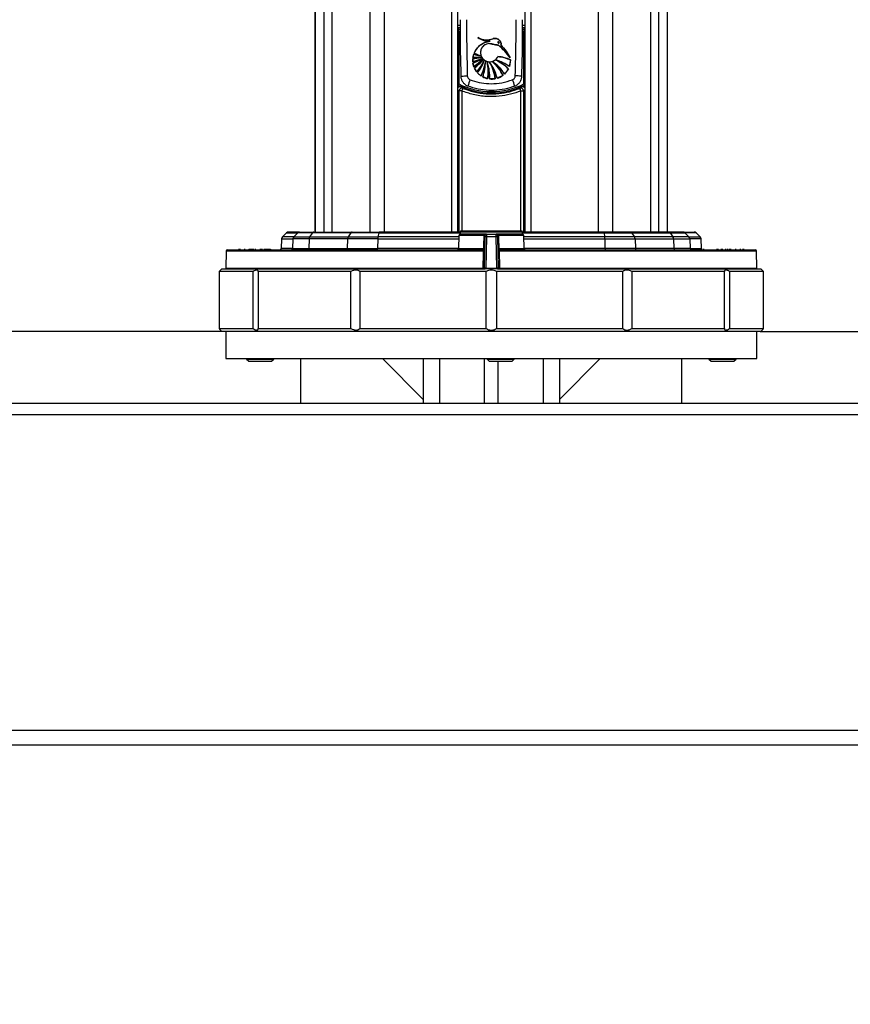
# Model space of a CAD drawing. Header units: millimetres. Extents: x 20 to 26059, y 28 to 17777.
# Tile 71 of 90: x 22213 to 22823, y 1787 to 2510. Entities that reach past the tile are written whole.
import ezdxf

# ---------------------------------------------------------------- set-up
doc = ezdxf.new("R2010")
doc.units = ezdxf.units.MM
doc.header["$LTSCALE"] = 2
doc.layers.add('COMPONENT_GEOMETRY', color=7, linetype='Continuous')
doc.styles.add('SLDTEXTSTYLE0', font='TXT', dxfattribs={"width": 0.75})
doc.dimstyles.new('SLDDIMSTYLE1', dxfattribs={"dimtxt": 150, "dimasz": 6.604, "dimexe": 0, "dimexo": 0.0625, "dimgap": 37.5, "dimtad": 0, "dimtih": 1, "dimtoh": 1, "dimdec": 1, "dimrnd": 1e-09, "dimzin": 12, "dimdsep": 46, "dimtxsty": 'SLDTEXTSTYLE0', "dimsah": 1, "dimcen": 0.09, "dimadec": 0, "dimazin": 3, "dimtfac": 1, "dimtdec": 1, "dimtofl": 0, "dimtmove": 0, "dimatfit": 3, "dimfxl": 1, "dimfrac": 2, "dimtolj": 1, "dimtzin": 12, "dimarcsym": 0})
doc.dimstyles.new('SLDDIMSTYLE2', dxfattribs={"dimtxt": 150, "dimasz": 6.604, "dimexe": 0, "dimexo": 0.0625, "dimgap": 37.5, "dimtad": 0, "dimtih": 1, "dimtoh": 1, "dimdec": 1, "dimrnd": 1e-09, "dimzin": 12, "dimdsep": 46, "dimtxsty": 'SLDTEXTSTYLE0', "dimsah": 1, "dimcen": 0.09, "dimadec": 0, "dimazin": 3, "dimtfac": 1, "dimtdec": 1, "dimtmove": 0, "dimatfit": 0, "dimfxl": 1, "dimfrac": 2, "dimtolj": 1, "dimtzin": 12, "dimarcsym": 0})
doc.dimstyles.new('SLDDIMSTYLE3', dxfattribs={"dimtxt": 150, "dimasz": 6.604, "dimexe": 0, "dimexo": 0.0625, "dimgap": 37.5, "dimtad": 0, "dimtih": 1, "dimtoh": 1, "dimdec": 0, "dimrnd": 1e-09, "dimzin": 12, "dimdsep": 46, "dimtxsty": 'SLDTEXTSTYLE0', "dimsah": 1, "dimcen": 0.09, "dimadec": 0, "dimazin": 3, "dimtfac": 1, "dimtdec": 0, "dimtmove": 0, "dimatfit": 0, "dimfxl": 1, "dimfrac": 2, "dimtolj": 1, "dimtzin": 12, "dimarcsym": 0})

# ---------------------------------------------------------------- blocks, each defined once
blk = doc.blocks.new('_D_4')
at = {"layer": 'COMPONENT_GEOMETRY', "color": 7}
for p, q in [((22338.3, 8261.33), (18165.1, 8261.33)), ((18171.45, 8261.33), (18171.45, 5517.84)), ((17871.35, 5487.37), (17825.65, 5487.37)), ((17825.65, 5487.37), (17825.65, 5249.24)), ((18471.56, 5487.37), (18517.26, 5487.37)), ((18517.26, 5487.37), (18517.26, 5249.24)), ((17825.65, 5249.24), (17871.35, 5249.24)), ((18517.26, 5249.24), (18471.56, 5249.24)), ((18171.45, 2281.33), (18171.45, 5024.82)), ((22361.96, 2281.33), (18165.1, 2281.33))]:
    blk.add_line(p, q, dxfattribs=at)
for points in [[(18171.45, 8261.33), (18170.44, 8254.72), (18172.47, 8254.72)], [(18171.45, 2281.33), (18172.47, 2287.93), (18170.44, 2287.93)]]:
    blk.add_solid(points, dxfattribs=at)
at = {"layer": 'COMPONENT_GEOMETRY', "color": 7, "char_height": 150, "attachment_point": 1, "style": 'SLDTEXTSTYLE0'}
for s, insert in [('9\'9.72"', (17871.35, 5442.6)), ('2990mm', (17762.29, 5218.18))]:
    blk.add_mtext(s, dxfattribs=dict(at, insert=insert))
blk = doc.blocks.new('_D_5')
at = {"layer": 'COMPONENT_GEOMETRY', "color": 7}
for p, q in [((24462.21, 2281.33), (24462.21, 2294.03)), ((22757.04, 2281.33), (24468.56, 2281.33)), ((24187.32, 2265.71), (24141.61, 2265.71)), ((24141.61, 2265.71), (24141.61, 2027.59)), ((24737.11, 2265.71), (24782.81, 2265.71)), ((24782.81, 2265.71), (24782.81, 2027.59)), ((24141.61, 2027.59), (24187.32, 2027.59)), ((24782.81, 2027.59), (24737.11, 2027.59)), ((23826.1, 1818.01), (24468.56, 1818.01)), ((24462.21, 1818.01), (24462.21, 1805.31))]:
    blk.add_line(p, q, dxfattribs=at)
for points in [[(24462.21, 2281.33), (24463.23, 2287.93), (24461.2, 2287.93)], [(24462.21, 1818.01), (24461.2, 1811.41), (24463.23, 1811.41)]]:
    blk.add_solid(points, dxfattribs=at)
at = {"layer": 'COMPONENT_GEOMETRY', "color": 7, "char_height": 150, "attachment_point": 1, "style": 'SLDTEXTSTYLE0'}
for s, insert in [('9.12in', (24187.32, 2220.95)), ('231.7mm', (24025.34, 1996.52))]:
    blk.add_mtext(s, dxfattribs=dict(at, insert=insert))
blk = doc.blocks.new('_D_6')
at = {"layer": 'COMPONENT_GEOMETRY', "color": 7}
for p, q in [((20892.87, 2314.22), (20847.16, 2314.22)), ((20847.16, 2314.22), (20847.16, 2076.09)), ((21442.66, 2314.22), (21488.36, 2314.22)), ((21488.36, 2314.22), (21488.36, 2076.09)), ((21167.76, 2281.33), (21167.76, 2294.03)), ((22358.96, 2281.33), (21161.41, 2281.33)), ((20847.16, 2076.09), (20892.87, 2076.09)), ((21488.36, 2076.09), (21442.66, 2076.09)), ((21715.06, 1915.03), (21161.41, 1915.03)), ((21167.76, 1915.03), (21167.76, 1902.33))]:
    blk.add_line(p, q, dxfattribs=at)
for points in [[(21167.76, 2281.33), (21168.78, 2287.93), (21166.75, 2287.93)], [(21167.76, 1915.03), (21166.75, 1908.43), (21168.78, 1908.43)]]:
    blk.add_solid(points, dxfattribs=at)
at = {"layer": 'COMPONENT_GEOMETRY', "color": 7, "char_height": 150, "attachment_point": 1, "style": 'SLDTEXTSTYLE0'}
for s, insert in [('7.21in', (20892.87, 2269.45)), ('183mm', (20814.01, 2045.03))]:
    blk.add_mtext(s, dxfattribs=dict(at, insert=insert))
blk = doc.blocks.new('_D_7')
at = {"layer": 'COMPONENT_GEOMETRY', "color": 7}
for p, q in [((21651.5, 1985.79), (21651.5, 1479.85)), ((23467.5, 1985.79), (23467.5, 1479.85)), ((22203.98, 1702.24), (22158.27, 1702.24)), ((22158.27, 1702.24), (22158.27, 1464.12)), ((22915.02, 1702.24), (22960.72, 1702.24)), ((22960.72, 1702.24), (22960.72, 1464.12)), ((21651.5, 1486.2), (22089.24, 1486.2)), ((23467.5, 1486.2), (23029.76, 1486.2)), ((22158.27, 1464.12), (22203.98, 1464.12)), ((22960.72, 1464.12), (22915.02, 1464.12))]:
    blk.add_line(p, q, dxfattribs=at)
for points in [[(21651.5, 1486.2), (21658.1, 1485.19), (21658.1, 1487.22)], [(23467.5, 1486.2), (23460.89, 1487.22), (23460.89, 1485.19)]]:
    blk.add_solid(points, dxfattribs=at)
at = {"layer": 'COMPONENT_GEOMETRY', "color": 7, "char_height": 150, "attachment_point": 1, "style": 'SLDTEXTSTYLE0'}
for s, insert in [('2\'11.75"', (22203.98, 1657.48)), ('908mm', (22205.75, 1433.05))]:
    blk.add_mtext(s, dxfattribs=dict(at, insert=insert))

msp = doc.modelspace()

# ---------------------------------------------------------------- linework, layer by layer
at = {"color": 7, "linetype": 'Continuous', "lineweight": 25}
for p, q in [((22429.93, 6725.12), (22429.93, 2354.33)), ((22689.06, 2354.33), (22689.06, 6725.11)), ((22534.86, 2354.33), (22534.86, 5953.69)), ((22584.14, 5953.53), (22584.14, 2354.33)), ((22535.51, 2501.38), (22535.51, 2503.38)), ((22583.48, 2503.38), (22583.48, 2501.38)), ((22535.51, 2501.38), (22535.51, 2463.12)), ((22583.48, 2463.12), (22583.48, 2501.38)), ((22554.74, 2493.46), (22558.69, 2494.62)), ((22545.89, 2479.42), (22545.91, 2481.84)), ((22552.61, 2481.55), (22545.89, 2479.42)), ((22545.91, 2481.84), (22551.99, 2482.51)), ((22546, 2482.64), (22546.56, 2484.94)), ((22551.99, 2482.51), (22546, 2482.64)), ((22546, 2478.43), (22552.61, 2481.55)), ((22546.56, 2484.94), (22551.38, 2483.86)), ((22551.38, 2483.86), (22546.84, 2485.68)), ((22546.69, 2475.76), (22546, 2478.43)), ((22553.35, 2480.79), (22546.69, 2475.76)), ((22547.08, 2474.82), (22553.35, 2480.79)), ((22548.68, 2472.15), (22547.08, 2474.82)), ((22572.05, 2474.31), (22569.15, 2470.43)), ((22573.53, 2480.79), (22572.74, 2475.92)), ((22552.09, 2468.96), (22549.45, 2471.22)), ((22556.75, 2467.01), (22553.21, 2468.3)), ((22562.39, 2466.96), (22558.25, 2466.77)), ((22567.92, 2469.4), (22563.82, 2467.32)), ((22535.07, 2462.23), (22535.51, 2463.12)), ((22583.92, 2462.23), (22583.48, 2463.12)), ((22537.76, 2458.03), (22535.87, 2458.03)), ((22581.23, 2458.03), (22583.12, 2458.03)), ((22408.97, 2353.74), (22405.97, 2350.74)), ((22418.6, 2354.33), (22410.39, 2354.33)), ((22417.21, 2353.74), (22414.27, 2350.74)), ((22428.12, 2353.74), (22417.21, 2353.74)), ((22418.6, 2354.33), (22429.12, 2354.33)), ((22428.12, 2353.74), (22426, 2350.74)), ((22456.37, 2353.74), (22428.12, 2353.74)), ((22429.12, 2354.33), (22457.37, 2354.33)), ((22456.37, 2353.74), (22454.25, 2350.74)), ((22476.73, 2353.74), (22456.37, 2353.74)), ((22457.37, 2354.33), (22477.01, 2354.33)), ((22476.73, 2353.74), (22476.14, 2350.74)), ((22536.63, 2354.33), (22477.01, 2354.33)), ((22535.71, 2351.86), (22535.38, 2342.29)), ((22536.63, 2354.31), (22536.5, 2352.83)), ((22555.92, 2352.83), (22536.5, 2352.83)), ((22537.62, 2355.23), (22581.37, 2355.23)), ((22554.15, 2351.83), (22554.15, 2351.86)), ((22554.91, 2350.86), (22554.92, 2351.84)), ((22555.92, 2352.83), (22555.91, 2350.86)), ((22555.92, 2352.83), (22563.07, 2352.83)), ((22563.09, 2350.86), (22563.07, 2352.83)), ((22582.5, 2352.83), (22563.13, 2352.83)), ((22564.07, 2351.84), (22564.09, 2350.86)), ((22564.84, 2351.86), (22564.84, 2351.83)), ((22641.98, 2354.33), (22582.36, 2354.33)), ((22582.5, 2352.83), (22582.37, 2354.31)), ((22583.61, 2342.29), (22583.28, 2351.86)), ((22661.62, 2354.33), (22641.98, 2354.33)), ((22642.26, 2353.74), (22642.85, 2350.74)), ((22642.26, 2353.74), (22662.62, 2353.74)), ((22689.87, 2354.33), (22661.62, 2354.33)), ((22662.62, 2353.74), (22664.74, 2350.74)), ((22662.62, 2353.74), (22690.87, 2353.74)), ((22700.39, 2354.33), (22689.87, 2354.33)), ((22690.87, 2353.74), (22692.99, 2350.74)), ((22690.87, 2353.74), (22701.78, 2353.74)), ((22700.39, 2354.33), (22708.6, 2354.33)), ((22701.78, 2353.74), (22704.72, 2350.74)), ((22713.02, 2350.74), (22710.02, 2353.74)), ((22405.39, 2349.39), (22405.14, 2342.29)), ((22413.69, 2349.39), (22413.45, 2342.29)), ((22425.58, 2349.39), (22413.69, 2349.39)), ((22414.27, 2350.74), (22426, 2350.74)), ((22425.58, 2349.39), (22425.41, 2342.29)), ((22453.83, 2349.39), (22425.58, 2349.39)), ((22426, 2350.74), (22454.25, 2350.74)), ((22453.83, 2349.39), (22453.66, 2342.29)), ((22476.02, 2349.39), (22453.83, 2349.39)), ((22454.25, 2350.74), (22476.14, 2350.74)), ((22476.02, 2349.39), (22475.98, 2342.29)), ((22554.51, 2327.83), (22554.91, 2350.86)), ((22555.91, 2350.86), (22555.5, 2327.83)), ((22563.09, 2350.86), (22555.91, 2350.86)), ((22563.49, 2327.83), (22563.09, 2350.86)), ((22564.09, 2350.86), (22564.49, 2327.83)), ((22664.74, 2350.74), (22642.85, 2350.74)), ((22642.97, 2349.39), (22643.02, 2342.29)), ((22642.97, 2349.39), (22665.16, 2349.39)), ((22692.99, 2350.74), (22664.74, 2350.74)), ((22665.16, 2349.39), (22665.33, 2342.29)), ((22665.16, 2349.39), (22693.41, 2349.39)), ((22704.72, 2350.74), (22692.99, 2350.74)), ((22693.41, 2349.39), (22693.58, 2342.29)), ((22693.41, 2349.39), (22705.3, 2349.39)), ((22705.3, 2349.39), (22705.54, 2342.29)), ((22713.85, 2342.29), (22713.6, 2349.39)), ((22364.63, 2340.35), (22364.3, 2327.84)), ((22365.63, 2341.33), (22551.15, 2341.33)), ((22374.02, 2341.89), (22374.02, 2341.33)), ((22374.78, 2341.89), (22374.78, 2341.33)), ((22378.17, 2341.89), (22378.17, 2341.33)), ((22381.32, 2341.83), (22381.32, 2341.33)), ((22381.32, 2341.83), (22384.51, 2341.83)), ((22381.32, 2341.83), (22381.32, 2341.33)), ((22381.32, 2341.83), (22381.32, 2341.83)), ((22383.5, 2341.89), (22383.5, 2341.83)), ((22383.79, 2341.89), (22383.79, 2341.83)), ((22383.88, 2341.89), (22383.88, 2341.83)), ((22383.92, 2341.89), (22383.92, 2341.83)), ((22384.04, 2341.89), (22384.04, 2341.83)), ((22384.12, 2341.89), (22384.12, 2341.83)), ((22384.32, 2341.89), (22384.32, 2341.83)), ((22384.4, 2341.89), (22384.4, 2341.33)), ((22384.51, 2341.89), (22384.51, 2341.33)), ((22384.58, 2341.89), (22384.58, 2341.33)), ((22385.95, 2341.83), (22385.95, 2341.33)), ((22386.28, 2341.33), (22386.28, 2341.89)), ((22389.84, 2341.83), (22389.84, 2341.89)), ((22390.47, 2341.89), (22390.47, 2341.83)), ((22390.84, 2341.89), (22390.84, 2341.83)), ((22392.48, 2341.89), (22392.48, 2341.33)), ((22392.58, 2341.83), (22392.58, 2341.33)), ((22393.91, 2341.33), (22393.91, 2341.89)), ((22394.25, 2341.83), (22397.36, 2341.83)), ((22397.36, 2341.83), (22397.36, 2341.33)), ((22413.45, 2342.29), (22425.41, 2342.29)), ((22425.41, 2342.29), (22453.66, 2342.29)), ((22453.66, 2342.29), (22475.98, 2342.29)), ((22553.77, 2341.27), (22551.15, 2341.33)), ((22551.48, 2342.29), (22553.98, 2342.17)), ((22565.01, 2342.17), (22567.51, 2342.29)), ((22567.85, 2341.33), (22565.23, 2341.27)), ((22567.85, 2341.33), (22753.36, 2341.33)), ((22665.33, 2342.29), (22643.02, 2342.29)), ((22693.58, 2342.29), (22665.33, 2342.29)), ((22705.54, 2342.29), (22693.58, 2342.29)), ((22713.03, 2341.83), (22713.03, 2341.33)), ((22715.67, 2341.33), (22715.67, 2341.89)), ((22725.08, 2341.89), (22725.08, 2341.83)), ((22725.13, 2341.89), (22725.13, 2341.83)), ((22725.15, 2341.89), (22725.15, 2341.83)), ((22725.18, 2341.89), (22725.18, 2341.83)), ((22725.24, 2341.89), (22725.24, 2341.83)), ((22725.37, 2341.89), (22725.37, 2341.83)), ((22725.97, 2341.89), (22725.97, 2341.33)), ((22728.52, 2341.33), (22728.52, 2341.89)), ((22729.15, 2341.89), (22729.15, 2341.33)), ((22729.47, 2341.83), (22729.47, 2341.89)), ((22731.77, 2341.33), (22731.77, 2341.89)), ((22733.13, 2341.89), (22733.13, 2341.83)), ((22734.86, 2341.83), (22734.86, 2341.89)), ((22734.95, 2341.83), (22734.95, 2341.89)), ((22735.49, 2341.33), (22735.49, 2341.89)), ((22739.26, 2341.33), (22739.26, 2341.89)), ((22742.56, 2341.33), (22742.56, 2341.89)), ((22744.64, 2341.33), (22744.64, 2341.89)), ((22744.97, 2341.33), (22744.97, 2341.89)), ((22754.69, 2327.84), (22754.36, 2340.35)), ((22384.42, 2325.33), (22359.53, 2325.33)), ((22359.53, 2325.33), (22359.53, 2283.33)), ((22361.5, 2327.33), (22360.49, 2326.32)), ((22361.5, 2327.33), (22555.01, 2327.33)), ((22384.42, 2283.33), (22384.42, 2325.33)), ((22456.22, 2325.33), (22388.23, 2325.33)), ((22388.23, 2325.33), (22388.23, 2283.33)), ((22456.22, 2283.33), (22456.22, 2325.33)), ((22555.69, 2325.33), (22462.81, 2325.33)), ((22462.81, 2325.33), (22462.81, 2283.33)), ((22555.5, 2327.33), (22555.01, 2327.33)), ((22555.5, 2327.33), (22555.5, 2327.83)), ((22555.5, 2327.83), (22563.49, 2327.83)), ((22563.49, 2327.33), (22555.5, 2327.33)), ((22555.69, 2283.33), (22555.69, 2325.33)), ((22656.18, 2325.33), (22563.3, 2325.33)), ((22563.3, 2325.33), (22563.3, 2283.33)), ((22563.49, 2327.33), (22563.49, 2327.83)), ((22563.99, 2327.33), (22563.49, 2327.33)), ((22563.99, 2327.33), (22757.5, 2327.33)), ((22656.18, 2283.33), (22656.18, 2325.33)), ((22730.77, 2325.33), (22662.77, 2325.33)), ((22662.77, 2325.33), (22662.77, 2283.33)), ((22730.77, 2283.33), (22730.77, 2325.33)), ((22759.46, 2325.33), (22734.57, 2325.33)), ((22734.57, 2325.33), (22734.57, 2283.33)), ((22758.5, 2326.32), (22757.5, 2327.33)), ((22759.46, 2283.33), (22759.46, 2325.33)), ((22359.53, 2283.33), (22384.42, 2283.33)), ((22360.49, 2282.33), (22361.5, 2281.33)), ((22559.5, 2281.33), (22361.5, 2281.33)), ((22364.5, 2281.33), (22364.5, 2261.33)), ((22388.23, 2283.33), (22456.22, 2283.33)), ((22462.81, 2283.33), (22555.69, 2283.33)), ((22757.5, 2281.33), (22559.5, 2281.33)), ((22563.3, 2283.33), (22656.18, 2283.33)), ((22662.77, 2283.33), (22730.77, 2283.33)), ((22734.57, 2283.33), (22759.46, 2283.33)), ((22754.5, 2261.33), (22754.5, 2281.33)), ((22757.5, 2281.33), (22758.5, 2282.33)), ((22364.5, 2261.33), (22754.5, 2261.33)), ((22379.64, 2261.33), (22379.64, 2260.98)), ((22379.64, 2260.98), (22381.29, 2259.33)), ((22379.64, 2260.98), (22384.04, 2260.98)), ((22381.29, 2259.33), (22384.97, 2259.33)), ((22384.04, 2260.98), (22399.64, 2260.98)), ((22384.97, 2259.33), (22397.98, 2259.33)), ((22397.98, 2259.33), (22399.64, 2260.98)), ((22399.64, 2260.98), (22399.64, 2261.33)), ((22419.5, 2228.33), (22419.5, 2261.33)), ((22479.5, 2261.33), (22509.5, 2231.33)), ((22509.5, 2261.33), (22509.5, 2228.33)), ((22554.5, 2228.33), (22554.5, 2261.33)), ((22556.37, 2261.33), (22556.37, 2260.98)), ((22556.37, 2260.98), (22558.03, 2259.33)), ((22556.37, 2260.98), (22574.66, 2260.98)), ((22558.03, 2259.33), (22573.29, 2259.33)), ((22564.5, 2228.33), (22564.5, 2259.33)), ((22573.29, 2259.33), (22574.71, 2259.33)), ((22574.66, 2260.98), (22576.37, 2260.98)), ((22574.71, 2259.33), (22576.37, 2260.98)), ((22576.37, 2260.98), (22576.37, 2261.33)), ((22609.5, 2261.33), (22609.5, 2228.33)), ((22639.5, 2261.33), (22609.5, 2231.33)), ((22699.5, 2228.33), (22699.5, 2261.33)), ((22719.36, 2261.33), (22719.36, 2260.98)), ((22719.36, 2260.98), (22721.01, 2259.33)), ((22719.36, 2260.98), (22739.36, 2260.98)), ((22721.01, 2259.33), (22737.7, 2259.33)), ((22737.7, 2259.33), (22739.36, 2260.98)), ((22739.36, 2260.98), (22739.36, 2261.33)), ((23455.5, 2228.33), (21663.5, 2228.33)), ((21662.32, 2220.33), (23456.67, 2220.33)), ((21657.12, 1988.33), (23461.87, 1988.33)), ((23415, 1977.33), (21704, 1977.33))]:
    msp.add_line(p, q, dxfattribs=at)
at = {"color": 8, "linetype": 'Continuous', "lineweight": 25}
for p, q in [((22429.94, 6725.12), (22429.94, 2354.33)), ((22436.74, 2354.33), (22436.74, 6722.87)), ((22442.21, 6722.58), (22442.21, 2354.33)), ((22470.46, 2354.33), (22470.46, 6720.58)), ((22648.53, 6720.58), (22648.53, 2354.33)), ((22676.78, 2354.33), (22676.78, 6722.58)), ((22682.25, 6722.87), (22682.25, 2354.33)), ((22689.05, 2354.33), (22689.05, 6725.11)), ((22638.33, 2354.33), (22638.33, 6720.07)), ((22480.66, 6669.24), (22480.66, 2354.33)), ((22530.57, 2354.33), (22530.57, 5958.52)), ((22588.43, 5958.64), (22588.43, 2354.33)), ((22534.86, 2506.24), (22536.58, 2506.24)), ((22536.58, 2504.24), (22534.86, 2504.24)), ((22535.51, 2503.38), (22536.58, 2503.38)), ((22582.45, 2503.38), (22583.48, 2503.38)), ((22584.14, 2504.24), (22582.46, 2504.24)), ((22582.49, 2506.24), (22584.14, 2506.24)), ((22536.59, 2501.38), (22535.51, 2501.38)), ((22583.48, 2501.38), (22582.43, 2501.38)), ((22534.86, 2463.29), (22535.51, 2463.12)), ((22535.07, 2462.23), (22534.86, 2462.33)), ((22534.86, 2461.94), (22534.94, 2462.11)), ((22584.14, 2462.33), (22583.92, 2462.23)), ((22584.05, 2462.11), (22584.14, 2461.94)), ((22535.87, 2354.33), (22535.87, 2458.03)), ((22537.76, 2458.03), (22537.76, 2355.23)), ((22581.23, 2355.23), (22581.23, 2458.03)), ((22583.12, 2458.03), (22583.12, 2354.33)), ((22408.97, 2353.74), (22417.21, 2353.74)), ((22476.73, 2353.74), (22536.58, 2353.74)), ((22554.15, 2351.86), (22535.71, 2351.86)), ((22582.37, 2354.31), (22536.63, 2354.31)), ((22583.28, 2351.86), (22564.84, 2351.86)), ((22582.42, 2353.74), (22642.26, 2353.74)), ((22710.02, 2353.74), (22701.78, 2353.74)), ((22405.39, 2349.39), (22413.69, 2349.39)), ((22414.27, 2350.74), (22405.97, 2350.74)), ((22476.02, 2349.39), (22535.63, 2349.39)), ((22535.67, 2350.74), (22476.14, 2350.74)), ((22642.85, 2350.74), (22583.32, 2350.74)), ((22583.37, 2349.39), (22642.97, 2349.39)), ((22704.72, 2350.74), (22713.02, 2350.74)), ((22713.6, 2349.39), (22705.3, 2349.39)), ((22553.75, 2340.35), (22364.63, 2340.35)), ((22413.45, 2342.29), (22405.14, 2342.29)), ((22535.38, 2342.29), (22475.98, 2342.29)), ((22535.38, 2342.29), (22551.48, 2342.29)), ((22754.36, 2340.35), (22565.24, 2340.35)), ((22567.51, 2342.29), (22583.61, 2342.29)), ((22643.02, 2342.29), (22583.61, 2342.29)), ((22705.54, 2342.29), (22713.85, 2342.29)), ((22364.3, 2327.84), (22553.54, 2327.84)), ((22565.46, 2327.84), (22754.69, 2327.84)), ((22521.5, 2261.33), (22521.5, 2228.33)), ((22597.5, 2261.33), (22597.5, 2228.33))]:
    msp.add_line(p, q, dxfattribs=at)
at = {"color": 8, "linetype": 'Continuous', "lineweight": 25, "flags": 128}
for points in [[(22537.08, 2468.91), (22537.14, 2468.91), (22537.45, 2468.92), (22537.99, 2468.94), (22538.75, 2468.96), (22539.68, 2468.99), (22540.73, 2469.02), (22541.86, 2469.05)], [(22581.91, 2468.91), (22581.85, 2468.91), (22581.55, 2468.92), (22581, 2468.94), (22580.24, 2468.96), (22579.31, 2468.99), (22578.26, 2469.02), (22577.14, 2469.05)]]:
    msp.add_lwpolyline(points, dxfattribs=at)
at = {"color": 7, "linetype": 'Continuous', "lineweight": 25, "flags": 128}
for points in [[(22476.73, 2353.74), (22476.76, 2353.87), (22476.79, 2353.99), (22476.82, 2354.09), (22476.86, 2354.17), (22476.9, 2354.24), (22476.93, 2354.29), (22476.97, 2354.32), (22477.01, 2354.33)], [(22553.98, 2342.17), (22554.02, 2344.17), (22554.15, 2351.83)], [(22564.84, 2351.83), (22564.88, 2349.83), (22565.01, 2342.17)], [(22642.26, 2353.74), (22642.23, 2353.87), (22642.2, 2353.99), (22642.17, 2354.09), (22642.13, 2354.17), (22642.1, 2354.24), (22642.06, 2354.29), (22642.02, 2354.32), (22641.98, 2354.33)], [(22551.15, 2341.33), (22551.21, 2341.34), (22551.27, 2341.4), (22551.33, 2341.49), (22551.38, 2341.61), (22551.42, 2341.75), (22551.45, 2341.92), (22551.47, 2342.1), (22551.48, 2342.29)], [(22553.54, 2327.84), (22553.56, 2329.32), (22553.7, 2337.32), (22553.75, 2340.35)], [(22565.24, 2340.35), (22565.27, 2338.35), (22565.41, 2330.36), (22565.46, 2327.84)], [(22567.85, 2341.33), (22567.78, 2341.34), (22567.72, 2341.4), (22567.66, 2341.49), (22567.61, 2341.61), (22567.57, 2341.75), (22567.54, 2341.92), (22567.52, 2342.1), (22567.51, 2342.29)]]:
    msp.add_lwpolyline(points, dxfattribs=at)
at = {"color": 7, "linetype": 'Continuous', "lineweight": 25}
for centre, radius, start, end in [((22557.79, 2508.74), 14.14, 234.94908, 273.63364), ((22556.04, 2509.15), 13.58, 242.03083, 289.44489), ((22559.69, 2480.53), 13.84, 110.92308, 158.17558), ((22558.25, 2486.07), 6.69, 90, 335.57879), ((22563.96, 2469.37), 25.8, 101.77962, 110.92308), ((22534.94, 2454.76), 47.29, 35.54171, 50.97656), ((22533.98, 2461.14), 44.73, 28.15211, 43.18066), ((22559.69, 2480.53), 13.84, 174.57632, 184.60696), ((22540.6, 2507.83), 28.9, 280.55002, 294.57239), ((22546.1, 2508.28), 26.44, 269.57505, 282.86036), ((22559.69, 2480.53), 13.84, 161.44205, 171.26478), ((22549.83, 2520.49), 38.05, 264.23199, 273.24999), ((22538.2, 2503.54), 26.29, 287.27052, 303.24982), ((22555.23, 2512.3), 28.7, 252.42277, 262.29992), ((22562.12, 2517.26), 35.09, 244.1715, 252.17965), ((22561.21, 2453.82), 29.66, 65.45324, 83.93443), ((22559.69, 2480.53), 13.84, 188.73522, 200.1624), ((22529.31, 2505.72), 34.64, 300.12791, 313.97092), ((22529.52, 2499.54), 30.32, 305.37994, 321.8112), ((22559.69, 2480.53), 13.84, 204.39198, 217.30176), ((22529.12, 2491.19), 27.3, 315.76871, 336.04373), ((22525.46, 2489.33), 30.06, 322.95646, 342.12936), ((22514.81, 2485.33), 40.72, 336.30302, 351.80796), ((22525.23, 2478.8), 29.89, 339.42574, 1.38433), ((22528.88, 2468.65), 29.43, 356.32352, 20.40871), ((22527.57, 2472.27), 29.65, 349.76985, 12.94962), ((22534.88, 2460.55), 29.72, 13.1802, 38.17055), ((22532.5, 2463.32), 30.11, 6.95015, 31.21386), ((22545.85, 2456.2), 27.31, 31.41666, 57.40516), ((22541.23, 2457.04), 29.41, 24.86126, 48.91516), ((22554.06, 2449.79), 32.12, 54.4516, 73.94533), ((22548.41, 2450.08), 33.85, 45.7104, 64.57885), ((22559.69, 2480.53), 13.84, 313.14447, 333.28762), ((22559.69, 2480.53), 13.84, 340.52847, 1.07012), ((22559.69, 2480.53), 13.84, 222.28808, 236.73372), ((22559.69, 2480.53), 13.84, 242.12155, 257.73891), ((22559.69, 2480.53), 13.84, 264.04777, 281.25434), ((22559.69, 2480.53), 13.84, 287.39151, 306.4775), ((22559.5, 2511.45), 54.95, 243.6072, 296.3928), ((22559.5, 2511.45), 53.95, 243.6072, 296.3928), ((22537.88, 2458.02), 2, 68.23445, 179.80602), ((22548.04, 2454.39), 10.91, 149.76079, 160.50433), ((22575.14, 2452.68), 34.02, 156.53496, 164.84941), ((22543.85, 2452.68), 34.02, 15.15059, 23.46504), ((22581.12, 2458.02), 2, 0.19398, 111.76555), ((22570.95, 2454.39), 10.91, 19.49567, 30.23921), ((22410.39, 2352.33), 2, 90, 135), ((22418.6, 2352.38), 1.94, 90.10104, 135.7072), ((22429.18, 2353.07), 1.25, 92.7971, 147.92528), ((22457.43, 2353.07), 1.25, 92.7971, 147.92528), ((22536.71, 2351.83), 1, 90, 178), ((22537.62, 2354.23), 1, 90, 175), ((22554.54, 2358.21), 6.36, 266.50996, 273.49004), ((22554.41, 2357.39), 5.57, 267.29606, 275.28267), ((22555.92, 2351.83), 1, 90, 179), ((22563.07, 2351.83), 1, 1, 90), ((22564.46, 2358.21), 6.36, 266.50996, 273.49004), ((22564.58, 2357.39), 5.57, 264.71733, 272.70394), ((22581.37, 2354.23), 1, 5, 90), ((22582.28, 2351.83), 1, 2, 90), ((22661.56, 2353.07), 1.25, 32.07472, 87.2029), ((22689.81, 2353.07), 1.25, 32.07472, 87.2029), ((22700.39, 2352.38), 1.94, 44.2928, 89.89896), ((22708.6, 2352.33), 2, 45, 90), ((22407.39, 2349.32), 2, 135, 178), ((22415.71, 2349.33), 2.02, 135.69298, 178.13155), ((22428.04, 2349.37), 2.45, 146.25515, 179.56383), ((22456.29, 2349.37), 2.45, 146.25515, 179.56383), ((22483.59, 2349.42), 7.57, 169.98797, 180.21549), ((22555.41, 2336.53), 14.34, 88.00162, 91.99838), ((22563.59, 2336.53), 14.34, 88.00162, 91.99838), ((22635.4, 2349.42), 7.57, 359.78451, 10.01203), ((22662.7, 2349.37), 2.45, 0.43617, 33.74485), ((22690.95, 2349.37), 2.45, 0.43617, 33.74485), ((22703.28, 2349.33), 2.02, 1.86845, 44.30702), ((22711.61, 2349.32), 2, 2, 45), ((22365.63, 2340.33), 1, 90, 178.5), ((22404.14, 2342.33), 1, 270, 358), ((22412.46, 2342.32), 0.99, 270.54678, 358.58792), ((22424.53, 2342.19), 0.881, 281.02808, 6.54647), ((22452.78, 2342.19), 0.881, 281.02808, 6.54647), ((22474.62, 2342.07), 1.38, 327.51857, 9.41028), ((22534.38, 2342.33), 1, 270, 358), ((22554.15, 2349.71), 9.37, 267.54715, 273.48309), ((22553.79, 2342.24), 0.97, 268.78279, 357.28955), ((22551.83, 2342.21), 2.15, 333.93044, 358.98254), ((22554.25, 2347.7), 5.54, 267.29946, 275.29159), ((22565.21, 2342.24), 0.97, 182.71045, 271.21721), ((22564.75, 2347.7), 5.54, 264.70841, 272.70054), ((22564.84, 2349.71), 9.37, 266.51691, 272.45285), ((22567.16, 2342.21), 2.15, 181.01746, 206.06956), ((22584.61, 2342.33), 1, 182, 270), ((22644.38, 2342.07), 1.38, 170.58972, 212.48143), ((22666.21, 2342.19), 0.881, 173.45353, 258.97192), ((22694.46, 2342.19), 0.881, 173.45353, 258.97192), ((22706.53, 2342.32), 0.99, 181.41208, 269.45322), ((22714.85, 2342.33), 1, 182, 210.68315), ((22753.36, 2340.33), 1, 1.5, 90), ((22364.8, 2327.83), 0.5, 178.5, 270), ((22557.79, 2327.71), 4.25, 178.24249, 185.16508), ((22555.01, 2327.83), 0.5, 179, 270), ((22563.99, 2327.83), 0.5, 270, 1), ((22561.21, 2327.71), 4.25, 354.83492, 1.75751), ((22754.19, 2327.83), 0.5, 270, 1.5)]:
    msp.add_arc(centre, radius, start, end, dxfattribs=at)
at = {"color": 8, "linetype": 'Continuous', "lineweight": 25}
for centre, major_axis, ratio, start_param, end_param in [((22535.51, 2503.27), (4, 0), 0.026186, 1.570796, 1.735817), ((22583.48, 2503.27), (4, 0), 0.026186, 1.405776, 1.570796), ((22535.51, 2501.27), (2, 0), 0.052372, 1.570796, 1.905559), ((22583.48, 2501.27), (2, 0), 0.052372, 1.236034, 1.570796), ((22586.13, 2511.45), (76.45, 0), 0.927237, 3.977288, 3.995077), ((22532.86, 2511.45), (76.45, 0), 0.927237, 5.429701, 5.44749)]:
    msp.add_ellipse(centre, major_axis=major_axis, ratio=ratio, start_param=start_param, end_param=end_param, dxfattribs=at)
at = {"color": 7, "linetype": 'Continuous', "lineweight": 25}
for centre, major_axis, start_param, end_param in [((22555.51, 2327.83), (1, -0.01), 1.571025, 3.141517), ((22563.49, 2327.83), (1, 0.01), 0.000076, 1.570568)]:
    msp.add_ellipse(centre, major_axis=major_axis, ratio=0.008724, start_param=start_param, end_param=end_param, dxfattribs=at)
for points, knots in [([(22541.27, 2510.33), (22541.28, 2505.24), (22541.32, 2491.48), (22541.65, 2477.72), (22541.86, 2469.05)], [0, 0, 0, 0, 0.370215, 1, 1, 1, 1]), ([(22577.14, 2469.05), (22577.35, 2477.72), (22577.68, 2491.48), (22577.71, 2505.24), (22577.72, 2510.33)], [0, 0, 0, 0, 0.6297853, 1, 1, 1, 1]), ([(22581.89, 2468.91), (22581.97, 2471.68), (22582.33, 2484.15), (22582.57, 2497.96), (22582.47, 2509), (22582.46, 2510.33)], [0, 0, 0, 0, 0.200385, 0.903333, 1, 1, 1, 1]), ([(22536.56, 2510.2), (22536.55, 2503.8), (22536.53, 2490.03), (22536.92, 2476.27), (22537.13, 2468.91)], [0, 0, 0, 0, 0.465283, 1, 1, 1, 1]), ([(22549.67, 2497.16), (22551.09, 2496.58), (22553.92, 2495.42), (22557.78, 2495.51), (22559.9, 2496.15), (22560.56, 2496.35)], [0, 0, 0, 0, 0.407312, 0.814632, 1, 1, 1, 1]), ([(22558.69, 2494.62), (22557.08, 2494.66), (22553.86, 2494.74), (22551.07, 2496.35), (22549.67, 2497.16)], [0, 0, 0, 0, 0.4994679, 1, 1, 1, 1]), ([(22566.6, 2491.75), (22566.64, 2492.13), (22566.72, 2492.89), (22566.34, 2494.05), (22565.62, 2495.14), (22564.49, 2496.07), (22562.87, 2496.61), (22561.49, 2496.63), (22560.7, 2496.39), (22560.56, 2496.35)], [0, 0, 0, 0, 0.125845, 0.251052, 0.393403, 0.557567, 0.726466, 0.952102, 1, 1, 1, 1]), ([(22566.6, 2491.75), (22566.64, 2492.13), (22566.72, 2492.89), (22566.24, 2494.35), (22565.02, 2495.85), (22562.81, 2496.73), (22561.31, 2496.47), (22560.56, 2496.35)], [0, 0, 0, 0, 0.125864, 0.251162, 0.500722, 0.749637, 1, 1, 1, 1]), ([(22560.56, 2496.35), (22561.17, 2496.46), (22562.29, 2496.67), (22563.98, 2496.32), (22565.33, 2495.46), (22566.28, 2494.22), (22566.74, 2492.92), (22566.64, 2492.08), (22566.6, 2491.75)], [0, 0, 0, 0, 0.203305, 0.377232, 0.557372, 0.722911, 0.890069, 1, 1, 1, 1]), ([(22546.84, 2485.68), (22547.56, 2487.07), (22549, 2489.83), (22552.06, 2492.29), (22554.11, 2493.19), (22554.74, 2493.46)], [0, 0, 0, 0, 0.408816, 0.817629, 1, 1, 1, 1]), ([(22558.25, 2492.76), (22557.5, 2492.68), (22556, 2492.54), (22553.99, 2491.38), (22552.47, 2489.69), (22551.6, 2487.57), (22551.48, 2485.28), (22552.12, 2483.09), (22553.46, 2481.23), (22555.33, 2479.91), (22557.53, 2479.29), (22559.82, 2479.44), (22561.92, 2480.33), (22563.47, 2481.71), (22564.09, 2482.84), (22564.34, 2483.31)], [0, 0, 0, 0, 0.078696, 0.157392, 0.236095, 0.314802, 0.393497, 0.472181, 0.55087, 0.629574, 0.70828, 0.786977, 0.865665, 0.944358, 1, 1, 1, 1]), ([(22564.72, 2491.5), (22564.56, 2491.57), (22564.1, 2491.79), (22563.01, 2491.71), (22561.61, 2492.16), (22559.99, 2492.7), (22558.83, 2492.74), (22558.25, 2492.76)], [0, 0, 0, 0, 0.076678, 0.228327, 0.480722, 0.736716, 1, 1, 1, 1]), ([(22558.25, 2492.76), (22559.07, 2492.71), (22560.59, 2492.62), (22562.31, 2491.81), (22563.58, 2491.76), (22564.29, 2491.72), (22564.6, 2491.55), (22564.72, 2491.5)], [0, 0, 0, 0, 0.369936, 0.682977, 0.841031, 0.942257, 1, 1, 1, 1]), ([(22558.25, 2492.76), (22559.47, 2492.56), (22561.22, 2492.28), (22563.14, 2491.74), (22564.13, 2491.76), (22564.52, 2491.58), (22564.72, 2491.5)], [0, 0, 0, 0, 0.559889, 0.805798, 0.903562, 1, 1, 1, 1]), ([(22564.25, 2493.89), (22564.26, 2493.91), (22564.29, 2493.95), (22564.37, 2494.01), (22564.5, 2494.04), (22564.72, 2494.03), (22564.99, 2493.94), (22565.21, 2493.78), (22565.33, 2493.62), (22565.38, 2493.5), (22565.38, 2493.4), (22565.35, 2493.32), (22565.3, 2493.26), (22565.21, 2493.2), (22565.05, 2493.17), (22564.82, 2493.2), (22564.55, 2493.32), (22564.36, 2493.48), (22564.26, 2493.63), (22564.22, 2493.74), (22564.22, 2493.83), (22564.24, 2493.87), (22564.25, 2493.89)], [0, 0, 0, 0, 0.024513, 0.048902, 0.088765, 0.153507, 0.255542, 0.360865, 0.409297, 0.450091, 0.477057, 0.504228, 0.527613, 0.557644, 0.602381, 0.676251, 0.785499, 0.872894, 0.919909, 0.956171, 0.982207, 1, 1, 1, 1]), ([(22573.42, 2482.25), (22572.14, 2483.92), (22569.55, 2487.3), (22566.34, 2490.09), (22564.72, 2491.5)], [0, 0, 0, 0, 0.4954474, 1, 1, 1, 1]), ([(22566.6, 2491.75), (22567.88, 2490.29), (22570.47, 2487.35), (22572.43, 2483.96), (22573.42, 2482.25)], [0, 0, 0, 0, 0.4956871, 1, 1, 1, 1]), ([(22564.34, 2483.31), (22565.9, 2483.08), (22569.07, 2482.61), (22572.03, 2481.4), (22573.53, 2480.79)], [0, 0, 0, 0, 0.493445, 1, 1, 1, 1]), ([(22554.06, 2480.1), (22553.35, 2478.68), (22551.91, 2475.79), (22549.77, 2473.37), (22548.68, 2472.15)], [0, 0, 0, 0, 0.492125, 1, 1, 1, 1]), ([(22549.45, 2471.22), (22550.39, 2472.58), (22552.3, 2475.35), (22553.47, 2478.5), (22554.06, 2480.1)], [0, 0, 0, 0, 0.492962, 1, 1, 1, 1]), ([(22555.11, 2479.52), (22554.79, 2477.73), (22554.14, 2474.11), (22552.78, 2470.69), (22552.09, 2468.96)], [0, 0, 0, 0, 0.4954076, 1, 1, 1, 1]), ([(22553.21, 2468.3), (22553.79, 2470.09), (22554.97, 2473.74), (22555.06, 2477.57), (22555.11, 2479.52)], [0, 0, 0, 0, 0.490764, 1, 1, 1, 1]), ([(22556.46, 2478.92), (22556.75, 2477.3), (22557.34, 2474.01), (22557.22, 2469.99), (22556.85, 2467.66), (22556.75, 2467.01)], [0, 0, 0, 0, 0.410916, 0.833749, 1, 1, 1, 1]), ([(22558.25, 2466.77), (22558.28, 2468.4), (22558.32, 2471.71), (22557.53, 2475.79), (22556.73, 2478.15), (22556.46, 2478.92)], [0, 0, 0, 0, 0.395465, 0.802398, 1, 1, 1, 1]), ([(22558.25, 2478.92), (22559.04, 2477.45), (22560.66, 2474.47), (22561.88, 2470.36), (22562.26, 2467.81), (22562.39, 2466.96)], [0, 0, 0, 0, 0.392553, 0.796491, 1, 1, 1, 1]), ([(22563.82, 2467.32), (22563.37, 2468.91), (22562.45, 2472.12), (22560.42, 2475.98), (22558.83, 2478.13), (22558.25, 2478.92)], [0, 0, 0, 0, 0.381125, 0.773301, 1, 1, 1, 1]), ([(22560.56, 2479.21), (22561.73, 2478.08), (22564.12, 2475.78), (22566.45, 2472.35), (22567.56, 2470.13), (22567.92, 2469.4)], [0, 0, 0, 0, 0.395931, 0.803347, 1, 1, 1, 1]), ([(22569.15, 2470.43), (22568.3, 2471.69), (22566.57, 2474.22), (22563.58, 2477.12), (22561.43, 2478.6), (22560.56, 2479.21)], [0, 0, 0, 0, 0.366427, 0.743475, 1, 1, 1, 1]), ([(22562.95, 2480.65), (22564.57, 2479.8), (22567.87, 2478.06), (22570.64, 2475.57), (22572.05, 2474.31)], [0, 0, 0, 0, 0.493177, 1, 1, 1, 1]), ([(22572.74, 2475.92), (22571.23, 2476.9), (22568.17, 2478.9), (22564.7, 2480.06), (22562.95, 2480.65)], [0, 0, 0, 0, 0.492715, 1, 1, 1, 1]), ([(22537.09, 2468.92), (22537.09, 2468.88), (22537.02, 2468.11), (22537.42, 2466.61), (22538.35, 2464.6), (22539.86, 2462.96), (22541.25, 2461.97), (22542.13, 2461.68), (22542.32, 2461.61)], [0, 0, 0, 0, 0.012431, 0.243026, 0.473832, 0.706878, 0.936944, 1, 1, 1, 1]), ([(22541.86, 2469.05), (22541.88, 2468.8), (22541.95, 2468.2), (22542.35, 2467.43), (22543.01, 2466.69), (22543.59, 2466.4), (22543.94, 2466.23)], [0, 0, 0, 0, 0.208465, 0.485141, 0.686418, 1, 1, 1, 1]), ([(22575.05, 2466.23), (22575.13, 2466.26), (22575.55, 2466.43), (22576.22, 2466.9), (22576.76, 2467.62), (22577.06, 2468.36), (22577.11, 2468.79), (22577.14, 2469.05)], [0, 0, 0, 0, 0.070163, 0.361578, 0.652268, 0.785269, 1, 1, 1, 1]), ([(22576.67, 2461.6), (22577.32, 2461.9), (22578.69, 2462.52), (22580.34, 2464.18), (22581.46, 2466.23), (22581.95, 2467.9), (22581.88, 2468.79), (22581.87, 2468.92)], [0, 0, 0, 0, 0.222917, 0.471814, 0.717922, 0.960478, 1, 1, 1, 1]), ([(22534.94, 2462.11), (22535.18, 2462), (22535.66, 2461.76), (22536.45, 2461.37), (22536.98, 2461.11), (22537.31, 2460.95), (22537.4, 2460.91), (22537.4, 2460.91)], [0, 0, 0, 0, 0.228586, 0.456951, 0.846523, 0.996384, 1, 1, 1, 1]), ([(22537.4, 2460.91), (22537.47, 2460.85), (22537.88, 2460.5), (22538.28, 2460.16), (22538.62, 2459.88)], [0, 0, 0, 0, 0.16642, 1, 1, 1, 1]), ([(22538.62, 2459.88), (22541.29, 2458.93), (22546.83, 2456.96), (22555.81, 2455.68), (22564.61, 2455.83), (22572.93, 2457.21), (22577.87, 2458.99), (22580.37, 2459.88)], [0, 0, 0, 0, 0.198431, 0.411966, 0.631726, 0.813965, 1, 1, 1, 1]), ([(22576.68, 2461.58), (22576.14, 2461.37), (22573.16, 2460.24), (22567.45, 2458.78), (22559.59, 2458.1), (22551.68, 2458.76), (22545.97, 2460.19), (22542.9, 2461.35), (22542.31, 2461.58)], [0, 0, 0, 0, 0.050072, 0.271765, 0.49989, 0.719919, 0.946238, 1, 1, 1, 1]), ([(22543.94, 2466.23), (22544.47, 2466.03), (22547.19, 2465.02), (22552.36, 2463.72), (22559.7, 2463.12), (22567.44, 2463.75), (22572.49, 2465.39), (22575.05, 2466.23)], [0, 0, 0, 0, 0.053725, 0.273888, 0.500206, 0.745779, 1, 1, 1, 1]), ([(22580.37, 2459.88), (22580.46, 2459.96), (22580.87, 2460.29), (22581.27, 2460.64), (22581.59, 2460.91)], [0, 0, 0, 0, 0.2202516, 1, 1, 1, 1]), ([(22581.59, 2460.91), (22581.59, 2460.91), (22581.68, 2460.95), (22582.01, 2461.11), (22582.55, 2461.37), (22583.33, 2461.76), (22583.81, 2462), (22584.05, 2462.11)], [0, 0, 0, 0, 0.003616, 0.153477, 0.543049, 0.771414, 1, 1, 1, 1]), ([(22581.23, 2458.03), (22578.68, 2457.12), (22573.53, 2455.28), (22564.97, 2453.84), (22555.75, 2453.67), (22546.4, 2454.98), (22540.54, 2457.05), (22537.76, 2458.03)], [0, 0, 0, 0, 0.182245, 0.36824, 0.58185, 0.801621, 1, 1, 1, 1]), ([(22554.15, 2351.86), (22554.16, 2351.93), (22554.18, 2352.03), (22554.27, 2352.21), (22554.47, 2352.43), (22554.89, 2352.67), (22555.39, 2352.8), (22555.76, 2352.83), (22555.92, 2352.83), (22555.92, 2352.83)], [0, 0, 0, 0, 0.088284, 0.128878, 0.27071, 0.482661, 0.780963, 0.994399, 1, 1, 1, 1]), ([(22563.07, 2352.83), (22563.07, 2352.83), (22563.23, 2352.83), (22563.6, 2352.8), (22564.11, 2352.67), (22564.53, 2352.43), (22564.72, 2352.21), (22564.82, 2352.03), (22564.83, 2351.93), (22564.84, 2351.86)], [0, 0, 0, 0, 0.005601, 0.219037, 0.517339, 0.72929, 0.871122, 0.911716, 1, 1, 1, 1]), ([(22553.75, 2340.35), (22553.76, 2340.46), (22553.76, 2340.69), (22553.77, 2340.98), (22553.77, 2341.17), (22553.77, 2341.24), (22553.77, 2341.27)], [0, 0, 0, 0, 0.280481, 0.560909, 0.841352, 1, 1, 1, 1]), ([(22565.23, 2341.27), (22565.23, 2341.22), (22565.22, 2341.12), (22565.23, 2340.86), (22565.23, 2340.59), (22565.24, 2340.42), (22565.24, 2340.35)], [0, 0, 0, 0, 0.280604, 0.561105, 0.841525, 1, 1, 1, 1]), ([(22359.53, 2325.33), (22359.67, 2325.47), (22359.96, 2325.77), (22360.26, 2326.08), (22360.46, 2326.29), (22360.48, 2326.31), (22360.49, 2326.32)], [0, 0, 0, 0, 0.251355, 0.508504, 0.76031, 1, 1, 1, 1]), ([(22388.23, 2325.33), (22388.17, 2325.6), (22388.04, 2326.16), (22387.21, 2326.41), (22385.96, 2326.14), (22384.95, 2325.61), (22384.42, 2325.33)], [0, 0, 0, 0, 0.25434, 0.510225, 0.74435, 1, 1, 1, 1]), ([(22462.81, 2325.33), (22462.44, 2325.6), (22461.69, 2326.16), (22460.01, 2326.41), (22458.1, 2326.14), (22456.86, 2325.61), (22456.22, 2325.33)], [0, 0, 0, 0, 0.25434, 0.510225, 0.74435, 1, 1, 1, 1]), ([(22553.54, 2327.84), (22553.65, 2327.84), (22553.87, 2327.84), (22554.17, 2327.84), (22554.38, 2327.84), (22554.49, 2327.84), (22554.5, 2327.84), (22554.51, 2327.83)], [0, 0, 0, 0, 0.218911, 0.437804, 0.656674, 0.875599, 1, 1, 1, 1]), ([(22563.3, 2325.33), (22562.72, 2325.6), (22561.54, 2326.16), (22559.47, 2326.41), (22557.41, 2326.14), (22556.28, 2325.61), (22555.69, 2325.33)], [0, 0, 0, 0, 0.25434, 0.510225, 0.74435, 1, 1, 1, 1]), ([(22564.49, 2327.83), (22564.49, 2327.84), (22564.5, 2327.84), (22564.54, 2327.84), (22564.61, 2327.84), (22564.7, 2327.84), (22564.82, 2327.84), (22564.95, 2327.84), (22565.1, 2327.84), (22565.24, 2327.84), (22565.36, 2327.84), (22565.42, 2327.84), (22565.46, 2327.84)], [0, 0, 0, 0, 0.107998, 0.219127, 0.327104, 0.438216, 0.546145, 0.65721, 0.765112, 0.876147, 0.937791, 1, 1, 1, 1]), ([(22662.77, 2325.33), (22662.13, 2325.6), (22660.84, 2326.16), (22658.93, 2326.41), (22657.28, 2326.14), (22656.56, 2325.61), (22656.18, 2325.33)], [0, 0, 0, 0, 0.25434, 0.510225, 0.74435, 1, 1, 1, 1]), ([(22734.57, 2325.33), (22734.05, 2325.6), (22732.99, 2326.16), (22731.75, 2326.41), (22730.94, 2326.14), (22730.83, 2325.61), (22730.77, 2325.33)], [0, 0, 0, 0, 0.25434, 0.510225, 0.74435, 1, 1, 1, 1]), ([(22758.5, 2326.32), (22758.5, 2326.32), (22758.48, 2326.34), (22758.55, 2326.27), (22758.73, 2326.08), (22759.03, 2325.77), (22759.32, 2325.47), (22759.46, 2325.33)], [0, 0, 0, 0, 0.020781, 0.251493, 0.489013, 0.741313, 1, 1, 1, 1]), ([(22360.49, 2282.33), (22360.49, 2282.33), (22360.51, 2282.31), (22360.44, 2282.39), (22360.26, 2282.57), (22359.96, 2282.88), (22359.68, 2283.18), (22359.53, 2283.33)], [0, 0, 0, 0, 0.020781, 0.251493, 0.489013, 0.741313, 1, 1, 1, 1]), ([(22384.42, 2283.33), (22384.95, 2283.05), (22386, 2282.49), (22387.24, 2282.24), (22388.05, 2282.51), (22388.16, 2283.05), (22388.23, 2283.33)], [0, 0, 0, 0, 0.25434, 0.510225, 0.74435, 1, 1, 1, 1]), ([(22456.22, 2283.33), (22456.86, 2283.05), (22457.82, 2282.63), (22459.13, 2282.37), (22460.33, 2282.28), (22461.72, 2282.51), (22462.44, 2283.05), (22462.81, 2283.33)], [0, 0, 0, 0, 0.254059, 0.38024, 0.510765, 0.744631, 1, 1, 1, 1]), ([(22555.69, 2283.33), (22556.28, 2283.05), (22557.45, 2282.49), (22559.52, 2282.24), (22561.58, 2282.51), (22562.71, 2283.05), (22563.3, 2283.33)], [0, 0, 0, 0, 0.25434, 0.510225, 0.74435, 1, 1, 1, 1]), ([(22656.18, 2283.33), (22656.55, 2283.05), (22657.3, 2282.49), (22658.98, 2282.24), (22660.89, 2282.51), (22662.13, 2283.05), (22662.77, 2283.33)], [0, 0, 0, 0, 0.25434, 0.510225, 0.74435, 1, 1, 1, 1]), ([(22730.77, 2283.33), (22730.83, 2283.05), (22730.95, 2282.49), (22731.78, 2282.24), (22733.03, 2282.51), (22734.04, 2283.05), (22734.57, 2283.33)], [0, 0, 0, 0, 0.25434, 0.510225, 0.74435, 1, 1, 1, 1]), ([(22759.46, 2283.33), (22759.32, 2283.18), (22759.04, 2282.89), (22758.73, 2282.57), (22758.53, 2282.36), (22758.51, 2282.34), (22758.5, 2282.33)], [0, 0, 0, 0, 0.251355, 0.508504, 0.76031, 1, 1, 1, 1])]:
    msp.add_open_spline(points, degree=3, knots=knots, dxfattribs=at)
at = {"color": 8, "linetype": 'Continuous', "lineweight": 25}
for points, knots in [([(22537.4, 2460.91), (22537.4, 2460.91), (22537.22, 2460.99), (22536.61, 2461.18), (22535.79, 2461.17), (22535.14, 2461.13), (22534.9, 2461.17), (22534.86, 2461.17)], [0, 0, 0, 0, 0.004794, 0.234922, 0.733732, 0.951163, 1, 1, 1, 1]), ([(22537.4, 2460.91), (22537.27, 2460.96), (22536.93, 2461.08), (22536.32, 2461.1), (22535.68, 2460.9), (22535.15, 2460.53), (22534.95, 2460.18), (22534.86, 2460.03)], [0, 0, 0, 0, 0.14271, 0.369986, 0.596227, 0.822096, 1, 1, 1, 1]), ([(22584.14, 2461.17), (22584.09, 2461.17), (22583.85, 2461.13), (22583.2, 2461.17), (22582.39, 2461.18), (22581.78, 2460.99), (22581.59, 2460.91), (22581.59, 2460.91)], [0, 0, 0, 0, 0.048837, 0.266268, 0.765078, 0.995206, 1, 1, 1, 1]), ([(22584.14, 2460.01), (22584.08, 2460.12), (22583.93, 2460.43), (22583.47, 2460.81), (22582.85, 2461.07), (22582.18, 2461.11), (22581.78, 2460.97), (22581.59, 2460.91)], [0, 0, 0, 0, 0.123831, 0.348431, 0.573188, 0.798834, 1, 1, 1, 1]), ([(22583.48, 2463.12), (22583.69, 2463.18), (22583.92, 2463.23), (22584.12, 2463.28), (22584.14, 2463.29)], [0, 0, 0, 0, 0.920509, 1, 1, 1, 1])]:
    msp.add_open_spline(points, degree=3, knots=knots, dxfattribs=at)

# ---------------------------------------------------------------- dimensions: what is measured, and where the dimension line sits
at = {"layer": 'COMPONENT_GEOMETRY', "color": 7}
for base, p1, p2, dimstyle, picture, middle in [((18171.45, 2281.33), (22340.84, 8261.33), (22364.5, 2281.33), 'SLDDIMSTYLE1', '_D_4', (18171.45, 5271.33)), ((21167.76, 2281.33), (21717.6, 1915.03), (22361.5, 2281.33), 'SLDDIMSTYLE3', '_D_6', (21167.76, 2098.18)), ((24462.21, 2281.33), (23823.56, 1818.01), (22754.5, 2281.33), 'SLDDIMSTYLE2', '_D_5', (24462.21, 2049.67))]:
    dim = msp.add_linear_dim(base=base, p1=p1, p2=p2, angle=90, dimstyle=dimstyle, dxfattribs=at)
    dim.commit()
    dim.dimension.update_dxf_attribs({"geometry": picture, "text_midpoint": middle, "dimtype": 160})
dim = msp.add_linear_dim(base=(23467.5, 1486.2), p1=(21651.5, 1988.33), p2=(23467.5, 1988.33), dimstyle='SLDDIMSTYLE1', dxfattribs=at)
dim.commit()
dim.dimension.update_dxf_attribs({"geometry": '_D_7', "text_midpoint": (22559.5, 1486.2), "dimtype": 160})

doc.saveas('drawing.dxf')
